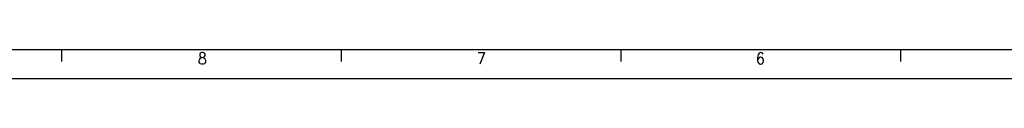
# Model space of a CAD drawing. Header units: millimetres. Extents: x -746 to 606, y -92 to 517.
# Tile 18 of 38: x -301 to -132, y -92 to -87. Entities that reach past the tile are written whole.
import ezdxf

# ---------------------------------------------------------------- set-up
doc = ezdxf.new("R2010")
doc.units = ezdxf.units.MM
doc.layers.add('1', color=7, linetype='Continuous')
doc.styles.add('CONVERTER_12', font='txt.shx', dxfattribs={"width": 0.9})

# ---------------------------------------------------------------- blocks, each defined once
blk = doc.blocks.new('_A1', base_point=(89.41, -87.22))
at = {"layer": '1', "color": 7, "linetype": 'Continuous'}
blk.add_line((-725.59, -87.22), (89.41, -87.22), dxfattribs=at)
at = {"layer": '1', "color": 2, "linetype": 'Continuous'}
for p, q in [((-294.12, -87.26), (-294.12, -89.26)), ((-246.17, -87.26), (-246.17, -89.26)), ((-198.23, -87.26), (-198.23, -89.26)), ((-150.29, -87.26), (-150.29, -89.26)), ((-745.59, -92.22), (94.41, -92.22))]:
    blk.add_line(p, q, dxfattribs=at)
at = {"layer": '1', "color": 2, "char_height": 2, "attachment_point": 4, "line_spacing_factor": 1.20048, "style": 'CONVERTER_12'}
for s, insert in [('8', (-270.73, -88.76)), ('7', (-222.93, -88.76)), ('6', (-175.08, -88.76))]:
    blk.add_mtext(s, dxfattribs=dict(at, insert=insert))

msp = doc.modelspace()

# ---------------------------------------------------------------- block references
msp.add_blockref('_A1', (89.41, -87.22))

doc.saveas('drawing.dxf')
